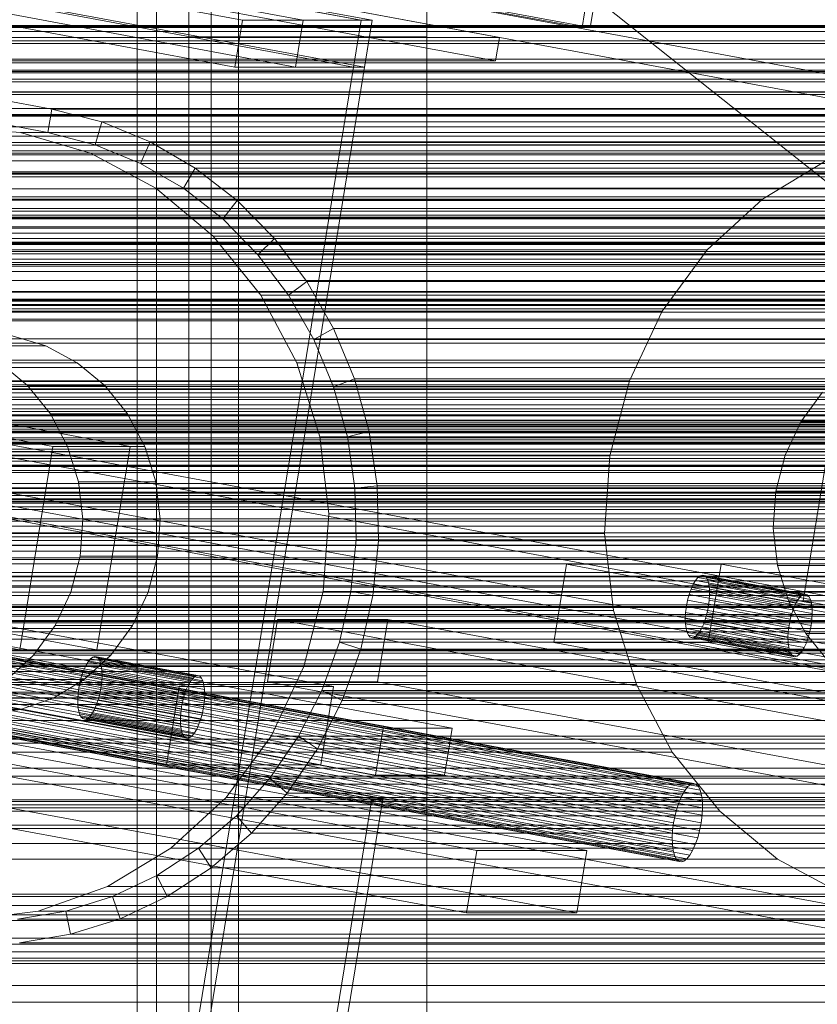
# Model space of a CAD drawing. Header units: millimetres. Extents: x -4395 to 65662, y -65530 to 6847.
# Tile 190 of 256: x -36 to 64, y -35770 to -35646. Entities that reach past the tile are written whole.
import ezdxf

# ---------------------------------------------------------------- set-up
doc = ezdxf.new("R2010")
doc.units = ezdxf.units.MM
for name, color, linetype, lineweight in [('COTAS_O', 1, 'Continuous', 0), ('frontal_briquetadora', 7, 'Continuous', 0), ('frontal_C01', 7, 'Continuous', 0), ('frontal_C02', 7, 'Continuous', 0), ('frontal_C03', 7, 'Continuous', 0), ('frontal_C04', 7, 'Continuous', 0), ('frontal_C06', 7, 'Continuous', 0), ('frontal_C07', 7, 'Continuous', 0), ('frontal_mezcladora', 7, 'Continuous', 0)]:
    doc.layers.add(name, color=color, linetype=linetype, lineweight=lineweight)
doc.dimstyles.new('R19_100', dxfattribs={"dimtxt": 250, "dimasz": 150, "dimexe": 150, "dimexo": 80, "dimgap": 100, "dimtad": 1, "dimtih": 1, "dimtoh": 1, "dimdsep": 46, "dimcen": 0.09, "dimadec": 0, "dimazin": 0, "dimtfac": 1, "dimtdec": 4, "dimtofl": 0, "dimtmove": 0, "dimatfit": 3, "dimfxl": 1, "dimtolj": 1, "dimtzin": 0, "dimarcsym": 0})

# ---------------------------------------------------------------- blocks, each defined once
blk = doc.blocks.new('DIM_R33_49')
at = {"layer": 'COTAS_O'}
for p, q in [((-1480, -35300), (-1330, -35255)), ((490, -35300), (340, -35255)), ((-1480, -36000), (-1480, -35300)), ((-1480, -35300), (490, -35300)), ((-1480, -35300), (-1330, -35345)), ((490, -35300), (340, -35345)), ((490, -36000), (490, -35300))]:
    blk.add_line(p, q, dxfattribs=at)
blk.add_text('1970 O', height=250, dxfattribs=at).set_placement((-495, -35200))
blk = doc.blocks.new('DIM_R33_51')
at = {"layer": 'COTAS_O'}
for p, q in [((-1400, -35300), (-1250, -35255)), ((1400, -35300), (1250, -35255)), ((-1400, -36000), (-1400, -35300)), ((-1400, -35300), (1400, -35300)), ((-1400, -35300), (-1250, -35345)), ((1400, -35300), (1250, -35345)), ((1400, -36000), (1400, -35300))]:
    blk.add_line(p, q, dxfattribs=at)
blk.add_text('2800 O', height=250, dxfattribs=at).set_placement((0, -35200))

msp = doc.modelspace()

# ---------------------------------------------------------------- linework, layer by layer
at = {"layer": 'frontal_briquetadora'}
msp.add_line((-720.639, -35041.307), (340, -35884.261), dxfattribs=at)
at = {"layer": 'frontal_C01'}
for p, q in [((-15, -35647.71), (-15, -35248.325)), ((15, -35248.325), (15, -35647.71)), ((-15, -35253.97), (-15, -35653.355)), ((15, -35653.355), (15, -35253.97)), ((-15, -35728.153), (-15, -35328.3)), ((15, -35328.3), (15, -35728.153)), ((-15, -35333.946), (-15, -35733.798)), ((15, -35733.798), (15, -35333.946)), ((-15, -35857.011), (-15, -35457.626)), ((15, -35457.626), (15, -35857.011)), ((-15, -35463.271), (-15, -35862.656)), ((15, -35862.656), (15, -35463.271)), ((-15, -35937.454), (-15, -35537.601)), ((15, -35537.601), (15, -35937.454)), ((-15, -35543.247), (-15, -35943.099)), ((15, -35943.099), (15, -35543.247)), ((300, -35646.29), (-300, -35646.29)), ((-300, -35646.374), (300, -35646.374)), ((15, -35647.71), (-15, -35647.71)), ((-15, -35647.71), (-15, -35653.355)), ((15, -35653.355), (15, -35647.71)), ((300, -35648.522), (-300, -35648.522)), ((450, -35653.355), (-450, -35653.355)), ((-15, -35653.355), (15, -35653.355)), ((-450, -35654.605), (450, -35654.605)), ((300, -35654.647), (-300, -35654.647)), ((300, -35657.568), (-300, -35657.568)), ((300, -35669.659), (-300, -35669.659)), ((300, -35673.107), (-300, -35673.107)), ((-300, -35673.617), (300, -35673.617)), ((-300, -35676.555), (300, -35676.555)), ((300, -35677.238), (-300, -35677.238)), ((300, -35680.858), (-300, -35680.858)), ((450, -35683.261), (-450, -35683.261)), ((-450, -35691.729), (450, -35691.729)), ((-300, -35696.049), (300, -35696.049)), ((300, -35697.488), (-300, -35697.488)), ((300, -35702.547), (-300, -35702.547)), ((300, -35704.589), (-300, -35704.589)), ((300, -35705.152), (-300, -35705.152)), ((-300, -35707.22), (300, -35707.22)), ((-300, -35712.476), (300, -35712.476)), ((300, -35713.311), (-300, -35713.311)), ((300, -35715.151), (-300, -35715.151)), ((300, -35716.814), (-300, -35716.814)), ((-300, -35719.546), (300, -35719.546)), ((350, -35722.216), (-350, -35722.216)), ((300, -35721.333), (-300, -35721.333)), ((350, -35723.545), (-350, -35723.545)), ((-300, -35722.641), (300, -35722.641)), ((-300, -35724.87), (300, -35724.87)), ((-450, -35725.33), (450, -35725.33)), ((-300, -35726.13), (300, -35726.13)), ((350, -35726.638), (-350, -35726.638)), ((-300, -35726.913), (300, -35726.913)), ((300, -35727.629), (-300, -35727.629)), ((15, -35728.153), (-15, -35728.153)), ((-15, -35728.153), (-15, -35733.798)), ((15, -35733.798), (15, -35728.153)), ((350, -35730.425), (-350, -35730.425)), ((-300, -35730.926), (300, -35730.926)), ((300, -35731.772), (-300, -35731.772)), ((450, -35733.798), (-450, -35733.798)), ((-15, -35733.798), (15, -35733.798)), ((350, -35736.14), (-350, -35736.14)), ((300, -35736.632), (-300, -35736.632)), ((350, -35741.807), (-350, -35741.807)), ((-350, -35749.274), (350, -35749.274)), ((350, -35755.959), (-350, -35755.959)), ((300, -35757.079), (-300, -35757.079)), ((300, -35762.921), (-300, -35762.921)), ((450, -35763.704), (-450, -35763.704)), ((350, -35764.041), (-350, -35764.041))]:
    msp.add_line(p, q, dxfattribs=at)
at = {"layer": 'frontal_C02'}
for p, q in [((-300, -35647.004), (300, -35647.004)), ((300, -35657.64), (-300, -35657.64)), ((300, -35661.317), (-300, -35661.317)), ((-450, -35665.314), (450, -35665.314)), ((-300, -35664.859), (300, -35664.859)), ((-300, -35664.994), (300, -35664.994)), ((300, -35668.247), (-300, -35668.247)), ((300, -35671.636), (-300, -35671.636)), ((450, -35677.236), (-450, -35677.236)), ((300, -35681.386), (-300, -35681.386)), ((300, -35686.287), (-300, -35686.287)), ((300, -35689.345), (-300, -35689.345)), ((-300, -35691.522), (300, -35691.522)), ((300, -35693.056), (-300, -35693.056)), ((300, -35694.546), (-300, -35694.546)), ((-300, -35695.987), (300, -35695.987)), ((-300, -35696.036), (300, -35696.036)), ((300, -35697.083), (-300, -35697.083)), ((450, -35698.723), (-450, -35698.723)), ((300, -35698.179), (-300, -35698.179)), ((300, -35698.876), (-300, -35698.876)), ((-300, -35699.603), (300, -35699.603)), ((300, -35699.9), (-300, -35699.9)), ((-300, -35700.81), (300, -35700.81)), ((300, -35701.629), (-300, -35701.629)), ((-300, -35706.197), (300, -35706.197)), ((-300, -35708.405), (300, -35708.405)), ((-450, -35710.645), (450, -35710.645)), ((300, -35710.168), (-300, -35710.168)), ((300, -35718.036), (-300, -35718.036)), ((300, -35719.429), (-300, -35719.429)), ((-300, -35730.229), (300, -35730.229)), ((300, -35739.779), (-300, -35739.779)), ((-300, -35740.783), (300, -35740.783)), ((300, -35743.764), (-300, -35743.764)), ((-300, -35743.984), (300, -35743.984)), ((-300, -35744.426), (300, -35744.426)), ((300, -35744.772), (-300, -35744.772)), ((-300, -35746.963), (300, -35746.963)), ((300, -35747.401), (-300, -35747.401)), ((-300, -35764.404), (300, -35764.404)), ((-250, -35767.183), (250, -35767.183)), ((300, -35769.257), (-300, -35769.257))]:
    msp.add_line(p, q, dxfattribs=at)
at = {"layer": 'frontal_C03'}
for p, q in [((-1580, -35650.969), (1620, -35650.969)), ((1620, -35654.969), (-1580, -35654.969)), ((-1580, -35726.969), (1620, -35726.969)), ((-1580, -35730.969), (1620, -35730.969))]:
    msp.add_line(p, q, dxfattribs=at)
at = {"layer": 'frontal_C04'}
for p, q in [((-225, -35646.253), (225, -35646.253)), ((225, -35646.496), (-225, -35646.496)), ((-225, -35648.209), (225, -35648.209)), ((225, -35651.879), (-225, -35651.879)), ((225, -35652.066), (-225, -35652.066)), ((-225, -35652.237), (225, -35652.237)), ((225, -35653.033), (-225, -35653.033)), ((225, -35656.709), (-225, -35656.709)), ((-225, -35657.453), (225, -35657.453)), ((-225, -35657.668), (225, -35657.668)), ((225, -35660.98), (-225, -35660.98)), ((225, -35662.05), (-225, -35662.05)), ((225, -35662.36), (-225, -35662.36)), ((-225, -35662.539), (225, -35662.539)), ((225, -35664.689), (-225, -35664.689)), ((-225, -35664.952), (225, -35664.952)), ((-225, -35666.849), (225, -35666.849)), ((225, -35667.833), (-225, -35667.833)), ((225, -35669.291), (-225, -35669.291)), ((225, -35670.148), (-225, -35670.148)), ((225, -35670.41), (-225, -35670.41)), ((225, -35670.417), (-225, -35670.417)), ((-225, -35670.477), (225, -35670.477)), ((-225, -35670.592), (225, -35670.592)), ((225, -35671.787), (-225, -35671.787)), ((225, -35672.417), (-225, -35672.417)), ((225, -35673.559), (-225, -35673.559)), ((-225, -35673.765), (225, -35673.765)), ((225, -35673.851), (-225, -35673.851)), ((-225, -35673.861), (225, -35673.861)), ((225, -35674.713), (-225, -35674.713)), ((-225, -35675), (225, -35675)), ((225, -35675.689), (-225, -35675.689)), ((225, -35676.115), (-225, -35676.115)), ((-225, -35676.366), (225, -35676.366)), ((-225, -35678.392), (225, -35678.392)), ((225, -35679.769), (-225, -35679.769)), ((-225, -35679.84), (225, -35679.84)), ((250, -35681.417), (-250, -35681.417)), ((-225, -35680.71), (225, -35680.71)), ((225, -35681), (-225, -35681)), ((225, -35681.528), (-225, -35681.528)), ((250, -35681.949), (-250, -35681.949)), ((225, -35682.37), (-225, -35682.37)), ((250, -35683.467), (-250, -35683.467)), ((250, -35685.738), (-250, -35685.738)), ((225, -35686.272), (-225, -35686.272)), ((-250, -35688.417), (250, -35688.417)), ((-225, -35688.417), (225, -35688.417)), ((250, -35691.095), (-250, -35691.095)), ((250, -35692), (-250, -35692)), ((250, -35692.533), (-250, -35692.533)), ((225, -35692.112), (-225, -35692.112)), ((250, -35693.366), (-250, -35693.366)), ((250, -35694.05), (-250, -35694.05)), ((250, -35694.884), (-250, -35694.884)), ((250, -35695.417), (-250, -35695.417)), ((250, -35696.321), (-250, -35696.321)), ((225, -35695.305), (-225, -35695.305)), ((-250, -35699), (250, -35699)), ((-225, -35699), (225, -35699)), ((225, -35701.144), (-225, -35701.144)), ((250, -35701.679), (-250, -35701.679)), ((250, -35703.95), (-250, -35703.95)), ((225, -35705.046), (-225, -35705.046)), ((250, -35705.467), (-250, -35705.467)), ((250, -35706), (-250, -35706)), ((225, -35705.888), (-225, -35705.888)), ((225, -35706.417), (-225, -35706.417)), ((225, -35711.728), (-225, -35711.728)), ((225, -35715.63), (-225, -35715.63)), ((225, -35717), (-225, -35717)), ((-350, -35725), (350, -35725)), ((350, -35729), (-350, -35729))]:
    msp.add_line(p, q, dxfattribs=at)
at = {"layer": 'frontal_C06'}
for p, q in [((-1382.276, -35406.782), (-32.276, -35656.782)), ((89.284, -35656.782), (-1260.716, -35406.782)), ((-32.758, -35659.737), (-1382.758, -35409.737)), ((-1261.198, -35409.737), (88.802, -35659.737)), ((34.543, -35646.516), (-1204.586, -35417.047)), ((-1203.545, -35417.047), (35.585, -35646.516)), ((24.128, -35647.761), (-1196.523, -35421.714)), ((-1197.005, -35424.67), (23.646, -35650.716)), ((-1173.455, -35429.803), (-8.239, -35645.583)), ((6.696, -35645.583), (-1158.52, -35429.803)), ((-9.202, -35651.495), (-1174.417, -35435.714)), ((-1159.483, -35435.714), (5.733, -35651.495)), ((-1107.455, -35440.61), (-0.598, -35645.583)), ((8.085, -35645.583), (-1098.772, -35440.61)), ((-1.561, -35651.495), (-1108.418, -35446.521)), ((-1099.735, -35446.521), (7.122, -35651.495)), ((-1469.857, -35460.817), (9.492, -35734.77)), ((18.175, -35734.77), (-1461.174, -35460.817)), ((-1332.668, -35460.817), (146.681, -35734.77)), ((155.364, -35734.77), (-1323.985, -35460.817)), ((8.53, -35740.682), (-1470.819, -35466.728)), ((-1462.137, -35466.728), (17.212, -35740.682)), ((145.719, -35740.682), (-1333.63, -35466.728)), ((-1324.947, -35466.728), (154.402, -35740.682)), ((-1471.301, -35469.684), (8.048, -35743.638)), ((9.437, -35743.638), (-1469.911, -35469.684)), ((-788.952, -35498.241), (6.696, -35645.583)), ((8.085, -35645.583), (-787.563, -35498.241)), ((72.758, -35758.263), (-1277.242, -35508.263)), ((-1277.724, -35511.218), (72.276, -35761.218)), ((-800.183, -35567.209), (152.531, -35743.638)), ((153.92, -35743.638), (-798.794, -35567.209)), ((34.543, -35646.516), (40.159, -35612.032)), ((41.201, -35612.032), (35.585, -35646.516)), ((-23.308, -35829.826), (6.696, -35645.583)), ((8.085, -35645.583), (-21.918, -35829.826)), ((-9.202, -35651.495), (-8.239, -35645.583)), ((-8.239, -35645.583), (6.696, -35645.583)), ((-1.561, -35651.495), (-0.598, -35645.583)), ((-0.598, -35645.583), (8.085, -35645.583)), ((6.696, -35645.583), (5.733, -35651.495)), ((6.696, -35645.583), (8.085, -35645.583)), ((8.085, -35645.583), (7.122, -35651.495)), ((35.585, -35646.516), (34.543, -35646.516)), ((-97.432, -35647.761), (24.128, -35647.761)), ((24.128, -35647.761), (23.646, -35650.716)), ((23.646, -35650.716), (-97.914, -35650.716)), ((5.733, -35651.495), (-9.202, -35651.495)), ((7.122, -35651.495), (-1.561, -35651.495)), ((-32.758, -35659.737), (-32.276, -35656.782)), ((-32.276, -35656.782), (89.284, -35656.782)), ((-32.276, -35656.782), (-25.958, -35658.412)), ((-45.397, -35659.015), (-36.231, -35659.737)), ((83.109, -35659.015), (-45.397, -35659.015)), ((-25.958, -35658.412), (-26.797, -35661.275)), ((95.602, -35658.412), (-25.958, -35658.412)), ((-25.958, -35658.412), (-19.892, -35660.908)), ((73.986, -35660.213), (-54.52, -35660.213)), ((-36.231, -35659.737), (-27.373, -35662.353)), ((92.275, -35659.737), (-36.231, -35659.737)), ((88.802, -35659.737), (-32.758, -35659.737)), ((-26.797, -35661.275), (-32.758, -35659.737)), ((-26.797, -35661.275), (94.763, -35661.275)), ((-21.075, -35663.63), (-26.797, -35661.275)), ((-19.892, -35660.908), (-21.075, -35663.63)), ((101.668, -35660.908), (-19.892, -35660.908)), ((-19.892, -35660.908), (-14.185, -35664.227)), ((-27.373, -35662.353), (-19.163, -35666.761)), ((101.134, -35662.353), (-27.373, -35662.353)), ((65.258, -35663.287), (-63.248, -35663.287)), ((-21.075, -35663.63), (100.485, -35663.63)), ((-15.69, -35666.761), (-21.075, -35663.63)), ((-14.185, -35664.227), (-15.69, -35666.761)), ((107.375, -35664.227), (-14.185, -35664.227)), ((-14.185, -35664.227), (-8.932, -35668.312)), ((65.258, -35663.287), (57.26, -35668.117)), ((-19.163, -35666.761), (-11.918, -35672.792)), ((109.343, -35666.761), (-19.163, -35666.761)), ((-15.69, -35666.761), (105.87, -35666.761)), ((-10.734, -35670.615), (-15.69, -35666.761)), ((57.26, -35668.117), (-71.246, -35668.117)), ((-8.932, -35668.312), (-10.734, -35670.615)), ((112.628, -35668.312), (-8.932, -35668.312)), ((-8.932, -35668.312), (-4.224, -35673.093)), ((57.26, -35668.117), (50.299, -35674.518)), ((-10.734, -35670.615), (110.826, -35670.615)), ((-6.293, -35675.125), (-10.734, -35670.615)), ((-11.918, -35672.792), (-5.915, -35680.215)), ((116.589, -35672.792), (-11.918, -35672.792)), ((-4.224, -35673.093), (-6.293, -35675.125)), ((117.336, -35673.093), (-4.224, -35673.093)), ((-4.224, -35673.093), (-0.142, -35678.488)), ((50.299, -35674.518), (-78.207, -35674.518)), ((-6.293, -35675.125), (115.267, -35675.125)), ((-2.442, -35680.215), (-6.293, -35675.125)), ((50.299, -35674.518), (44.644, -35682.244)), ((-0.142, -35678.488), (-2.442, -35680.215)), ((121.418, -35678.488), (-0.142, -35678.488)), ((-0.142, -35678.488), (3.245, -35684.406)), ((-5.915, -35680.215), (-1.386, -35688.744)), ((122.591, -35680.215), (-5.915, -35680.215)), ((-2.442, -35680.215), (119.118, -35680.215)), ((0.753, -35685.798), (-2.442, -35680.215)), ((44.644, -35682.244), (-83.863, -35682.244)), ((44.644, -35682.244), (40.51, -35690.999)), ((-33.025, -35686.609), (-37.277, -35685.354)), ((3.245, -35684.406), (0.753, -35685.798)), ((124.805, -35684.406), (3.245, -35684.406)), ((3.245, -35684.406), (5.879, -35690.744)), ((0.753, -35685.798), (122.313, -35685.798)), ((3.238, -35691.777), (0.753, -35685.798)), ((-33.025, -35686.609), (-42.749, -35686.609)), ((-29.084, -35688.725), (-33.025, -35686.609)), ((-38.809, -35688.725), (-35.331, -35691.62)), ((-29.084, -35688.725), (-38.809, -35688.725)), ((-25.606, -35691.62), (-29.084, -35688.725)), ((-1.386, -35688.744), (1.496, -35698.052)), ((127.121, -35688.744), (-1.386, -35688.744)), ((40.51, -35690.999), (-87.996, -35690.999)), ((5.879, -35690.744), (3.238, -35691.777)), ((127.439, -35690.744), (5.879, -35690.744)), ((5.879, -35690.744), (7.715, -35697.395)), ((40.51, -35690.999), (38.057, -35700.445)), ((-35.331, -35691.62), (-32.45, -35695.183)), ((-25.606, -35691.62), (-35.331, -35691.62)), ((-22.725, -35695.183), (-25.606, -35691.62)), ((3.238, -35691.777), (124.798, -35691.777)), ((4.97, -35698.052), (3.238, -35691.777)), ((62.115, -35696.157), (64.83, -35692.449)), ((-65.397, -35693.112), (-32.136, -35699.271)), ((-22.411, -35699.271), (-55.672, -35693.112)), ((62.411, -35718.729), (66.583, -35693.112)), ((-32.45, -35695.183), (-30.276, -35699.277)), ((-22.725, -35695.183), (-32.45, -35695.183)), ((-20.551, -35699.277), (-22.725, -35695.183)), ((103.069, -35696.504), (-63.642, -35696.504)), ((60.131, -35700.359), (62.115, -35696.157)), ((71.84, -35696.157), (62.115, -35696.157)), ((98.607, -35697.572), (-68.104, -35697.572)), ((100.789, -35696.803), (-65.922, -35696.803)), ((105.361, -35696.684), (-61.35, -35696.684)), ((107.576, -35697.338), (-59.135, -35697.338)), ((7.715, -35697.395), (4.97, -35698.052)), ((129.275, -35697.395), (7.715, -35697.395)), ((7.715, -35697.395), (8.72, -35704.244)), ((96.607, -35698.779), (-70.104, -35698.779)), ((109.628, -35698.44), (-57.083, -35698.44)), ((1.496, -35698.052), (2.62, -35707.78)), ((130.003, -35698.052), (1.496, -35698.052)), ((4.97, -35698.052), (126.53, -35698.052)), ((5.918, -35704.513), (4.97, -35698.052)), ((111.439, -35699.948), (-55.272, -35699.948)), ((-36.307, -35724.888), (-32.136, -35699.271)), ((-32.136, -35699.271), (-22.411, -35699.271)), ((-30.276, -35699.277), (-28.892, -35703.745)), ((-20.551, -35699.277), (-30.276, -35699.277)), ((-22.411, -35699.271), (-26.583, -35724.888)), ((-19.168, -35703.745), (-20.551, -35699.277)), ((-90.449, -35700.445), (38.057, -35700.445)), ((94.867, -35700.38), (-71.844, -35700.38)), ((38.057, -35700.445), (37.38, -35710.22)), ((58.953, -35704.894), (60.131, -35700.359)), ((69.855, -35700.359), (60.131, -35700.359)), ((93.453, -35702.311), (-73.258, -35702.311)), ((112.94, -35701.804), (-53.771, -35701.804)), ((114.072, -35703.936), (-52.639, -35703.936)), ((-28.892, -35703.745), (-28.353, -35708.414)), ((-19.168, -35703.745), (-28.892, -35703.745)), ((-18.628, -35708.414), (-19.168, -35703.745)), ((92.42, -35704.5), (-74.291, -35704.5)), ((8.72, -35704.244), (5.918, -35704.513)), ((5.918, -35704.513), (127.478, -35704.513)), ((6.068, -35711.052), (5.918, -35704.513)), ((130.28, -35704.244), (8.72, -35704.244)), ((8.72, -35704.244), (8.879, -35711.175)), ((58.628, -35709.586), (58.953, -35704.894)), ((58.953, -35704.894), (68.678, -35704.894)), ((114.793, -35706.263), (-51.918, -35706.263)), ((-74.904, -35706.861), (91.806, -35706.861)), ((115.074, -35708.695), (-51.637, -35708.695)), ((-28.353, -35708.414), (-28.678, -35713.106)), ((-18.628, -35708.414), (-28.353, -35708.414)), ((-18.953, -35713.106), (-18.628, -35708.414)), ((2.62, -35707.78), (1.943, -35717.555)), ((131.127, -35707.78), (2.62, -35707.78)), ((91.637, -35709.305), (-75.074, -35709.305)), ((59.168, -35714.255), (58.628, -35709.586)), ((68.353, -35709.586), (58.628, -35709.586)), ((37.38, -35710.22), (-91.127, -35710.22)), ((114.904, -35711.139), (-51.806, -35711.139)), ((5.416, -35717.555), (6.068, -35711.052)), ((8.879, -35711.175), (6.068, -35711.052)), ((6.068, -35711.052), (127.628, -35711.052)), ((8.879, -35711.175), (8.188, -35718.068)), ((130.439, -35711.175), (8.879, -35711.175)), ((37.38, -35710.22), (38.504, -35719.948)), ((91.918, -35711.737), (-74.793, -35711.737)), ((114.291, -35713.5), (-52.42, -35713.5)), ((-28.678, -35713.106), (-29.855, -35717.641)), ((-18.953, -35713.106), (-28.678, -35713.106)), ((-20.131, -35717.641), (-18.953, -35713.106)), ((-99.377, -35714.109), (-16.224, -35729.508)), ((3.226, -35729.508), (-79.927, -35714.109)), ((92.639, -35714.064), (-74.072, -35714.064)), ((30.998, -35723.962), (32.603, -35714.109)), ((52.052, -35714.109), (32.603, -35714.109)), ((32.603, -35714.109), (115.756, -35729.508)), ((50.448, -35723.962), (52.052, -35714.109)), ((135.205, -35729.508), (52.052, -35714.109)), ((60.551, -35718.723), (59.168, -35714.255)), ((68.892, -35714.255), (59.168, -35714.255)), ((93.771, -35716.196), (-72.94, -35716.196)), ((113.258, -35715.689), (-53.453, -35715.689)), ((48.549, -35716.632), (48.839, -35716.142)), ((48.839, -35716.142), (49.138, -35715.778)), ((61.774, -35718.537), (48.839, -35716.142)), ((49.138, -35715.778), (49.435, -35715.553)), ((62.073, -35718.173), (49.138, -35715.778)), ((49.435, -35715.553), (49.719, -35715.478)), ((62.37, -35717.949), (49.435, -35715.553)), ((49.719, -35715.478), (49.978, -35715.553)), ((62.654, -35717.873), (49.719, -35715.478)), ((49.978, -35715.553), (50.202, -35715.778)), ((62.912, -35717.949), (49.978, -35715.553)), ((50.202, -35715.778), (50.383, -35716.142)), ((63.137, -35718.173), (50.202, -35715.778)), ((50.383, -35716.142), (50.513, -35716.632)), ((63.317, -35718.537), (50.383, -35716.142)), ((1.943, -35717.555), (-0.51, -35727.001)), ((130.449, -35717.555), (1.943, -35717.555)), ((3.974, -35723.912), (5.416, -35717.555)), ((8.188, -35718.068), (5.416, -35717.555)), ((5.416, -35717.555), (126.976, -35717.555)), ((48.039, -35717.911), (48.279, -35717.229)), ((48.279, -35717.229), (48.549, -35716.632)), ((61.213, -35719.625), (48.279, -35717.229)), ((61.483, -35719.027), (48.549, -35716.632)), ((50.513, -35716.632), (50.589, -35717.229)), ((63.448, -35719.027), (50.513, -35716.632)), ((50.589, -35717.229), (50.606, -35717.911)), ((63.524, -35719.625), (50.589, -35717.229)), ((95.272, -35718.052), (-71.439, -35718.052)), ((-36.307, -35724.888), (-69.568, -35718.729)), ((-59.844, -35718.729), (-26.583, -35724.888)), ((111.844, -35717.62), (-54.867, -35717.62)), ((-29.855, -35717.641), (-31.84, -35721.843)), ((-20.131, -35717.641), (-29.855, -35717.641)), ((-22.115, -35721.843), (-20.131, -35717.641)), ((8.188, -35718.068), (6.659, -35724.806)), ((129.748, -35718.068), (8.188, -35718.068)), ((47.688, -35719.419), (47.84, -35718.65)), ((47.84, -35718.65), (48.039, -35717.911)), ((60.775, -35721.045), (47.84, -35718.65)), ((60.974, -35720.306), (48.039, -35717.911)), ((50.565, -35718.65), (50.466, -35719.419)), ((50.606, -35717.911), (50.565, -35718.65)), ((63.5, -35721.045), (50.565, -35718.65)), ((63.541, -35720.306), (50.606, -35717.911)), ((62.725, -35722.817), (60.551, -35718.723)), ((70.276, -35718.723), (60.551, -35718.723)), ((61.774, -35718.537), (61.483, -35719.027)), ((62.073, -35718.173), (61.774, -35718.537)), ((62.37, -35717.949), (62.073, -35718.173)), ((62.654, -35717.873), (62.37, -35717.949)), ((95.672, -35724.888), (62.411, -35718.729)), ((62.411, -35718.729), (72.136, -35718.729)), ((62.912, -35717.949), (62.654, -35717.873)), ((63.137, -35718.173), (62.912, -35717.949)), ((63.317, -35718.537), (63.137, -35718.173)), ((63.448, -35719.027), (63.317, -35718.537)), ((38.504, -35719.948), (-90.003, -35719.948)), ((97.083, -35719.56), (-69.628, -35719.56)), ((110.104, -35719.221), (-56.607, -35719.221)), ((38.504, -35719.948), (41.386, -35729.256)), ((47.589, -35720.188), (47.688, -35719.419)), ((47.688, -35719.419), (60.623, -35721.814)), ((50.466, -35719.419), (50.314, -35720.188)), ((63.401, -35721.814), (50.466, -35719.419)), ((61.213, -35719.625), (60.974, -35720.306)), ((61.483, -35719.027), (61.213, -35719.625)), ((63.524, -35719.625), (63.448, -35719.027)), ((63.541, -35720.306), (63.524, -35719.625)), ((-135.801, -35721.059), (21.265, -35750.145)), ((35.158, -35750.145), (-121.909, -35721.059)), ((99.135, -35720.662), (-67.576, -35720.662)), ((101.35, -35721.316), (-65.361, -35721.316)), ((48.261, -35741.839), (-62.609, -35721.307)), ((48.615, -35741.744), (-62.255, -35721.212)), ((48.939, -35741.839), (-61.932, -35721.307)), ((105.922, -35721.197), (-60.789, -35721.197)), ((108.104, -35720.428), (-58.607, -35720.428)), ((-5.105, -35728.941), (-3.822, -35721.059)), ((10.071, -35721.059), (-3.822, -35721.059)), ((-3.822, -35721.059), (153.245, -35750.145)), ((8.787, -35728.941), (10.071, -35721.059)), ((167.137, -35750.145), (10.071, -35721.059)), ((47.548, -35720.927), (47.589, -35720.188)), ((47.565, -35721.608), (47.548, -35720.927)), ((60.483, -35723.322), (47.548, -35720.927)), ((60.524, -35722.583), (47.589, -35720.188)), ((50.115, -35720.927), (49.876, -35721.608)), ((50.314, -35720.188), (50.115, -35720.927)), ((63.05, -35723.322), (50.115, -35720.927)), ((63.249, -35722.583), (50.314, -35720.188)), ((60.775, -35721.045), (60.623, -35721.814)), ((60.974, -35720.306), (60.775, -35721.045)), ((63.401, -35721.814), (63.5, -35721.045)), ((63.5, -35721.045), (63.541, -35720.306)), ((47.515, -35742.574), (-63.355, -35722.043)), ((103.642, -35721.496), (-63.069, -35721.496)), ((47.89, -35742.119), (-62.981, -35721.587)), ((49.219, -35742.119), (-61.652, -35721.587)), ((49.445, -35742.574), (-61.426, -35722.043)), ((-31.84, -35721.843), (-34.554, -35725.551)), ((-22.115, -35721.843), (-31.84, -35721.843)), ((-24.83, -35725.551), (-22.115, -35721.843)), ((47.641, -35722.205), (47.565, -35721.608)), ((60.5, -35724.004), (47.565, -35721.608)), ((47.772, -35722.696), (47.641, -35722.205)), ((60.576, -35724.601), (47.641, -35722.205)), ((49.606, -35722.205), (49.315, -35722.696)), ((49.876, -35721.608), (49.606, -35722.205)), ((62.541, -35724.601), (49.606, -35722.205)), ((62.811, -35724.004), (49.876, -35721.608)), ((60.623, -35721.814), (60.524, -35722.583)), ((63.249, -35722.583), (63.401, -35721.814)), ((46.815, -35743.933), (-64.056, -35723.402)), ((47.152, -35743.187), (-63.718, -35722.655)), ((49.608, -35743.187), (-61.262, -35722.655)), ((49.703, -35743.933), (-61.168, -35723.402)), ((47.953, -35723.06), (47.772, -35722.696)), ((60.707, -35725.091), (47.772, -35722.696)), ((48.177, -35723.284), (47.953, -35723.06)), ((60.887, -35725.455), (47.953, -35723.06)), ((48.435, -35723.36), (48.177, -35723.284)), ((61.111, -35725.679), (48.177, -35723.284)), ((48.719, -35723.284), (48.435, -35723.36)), ((61.37, -35725.755), (48.435, -35723.36)), ((49.016, -35723.06), (48.719, -35723.284)), ((61.654, -35725.679), (48.719, -35723.284)), ((49.315, -35722.696), (49.016, -35723.06)), ((61.951, -35725.455), (49.016, -35723.06)), ((62.25, -35725.091), (49.315, -35722.696)), ((60.524, -35722.583), (60.483, -35723.322)), ((60.483, -35723.322), (60.5, -35724.004)), ((65.606, -35726.38), (62.725, -35722.817)), ((72.45, -35722.817), (62.725, -35722.817)), ((62.811, -35724.004), (63.05, -35723.322)), ((63.05, -35723.322), (63.249, -35722.583)), ((-17.828, -35739.36), (-100.981, -35723.962)), ((-81.532, -35723.962), (1.621, -35739.36)), ((46.516, -35744.785), (-64.355, -35724.253)), ((49.724, -35744.785), (-61.146, -35724.253)), ((-26.583, -35724.888), (-36.307, -35724.888)), ((1.766, -35730.013), (3.974, -35723.912)), ((6.659, -35724.806), (3.974, -35723.912)), ((3.974, -35723.912), (125.534, -35723.912)), ((6.659, -35724.806), (4.318, -35731.274)), ((128.219, -35724.806), (6.659, -35724.806)), ((114.151, -35739.36), (30.998, -35723.962)), ((30.998, -35723.962), (50.448, -35723.962)), ((50.448, -35723.962), (133.601, -35739.36)), ((60.5, -35724.004), (60.576, -35724.601)), ((60.576, -35724.601), (60.707, -35725.091)), ((62.25, -35725.091), (62.541, -35724.601)), ((62.541, -35724.601), (62.811, -35724.004)), ((-64.794, -35726.139), (46.076, -35746.67)), ((46.266, -35745.709), (-64.604, -35725.178)), ((49.55, -35746.67), (-61.321, -35726.139)), ((49.673, -35745.709), (-61.198, -35725.178)), ((-34.554, -35725.551), (-37.896, -35728.624)), ((-24.83, -35725.551), (-34.554, -35725.551)), ((-28.171, -35728.624), (-24.83, -35725.551)), ((-27.705, -35726.408), (-27.406, -35726.044)), ((-27.406, -35726.044), (-27.109, -35725.819)), ((-14.471, -35728.439), (-27.406, -35726.044)), ((-27.109, -35725.819), (-26.825, -35725.744)), ((-14.174, -35728.215), (-27.109, -35725.819)), ((-26.825, -35725.744), (-26.567, -35725.819)), ((-13.89, -35728.139), (-26.825, -35725.744)), ((-26.567, -35725.819), (-26.343, -35726.044)), ((-13.632, -35728.215), (-26.567, -35725.819)), ((-26.343, -35726.044), (-26.162, -35726.408)), ((-13.408, -35728.439), (-26.343, -35726.044)), ((60.707, -35725.091), (60.887, -35725.455)), ((60.887, -35725.455), (61.111, -35725.679)), ((61.111, -35725.679), (61.37, -35725.755)), ((61.37, -35725.755), (61.654, -35725.679)), ((61.654, -35725.679), (61.951, -35725.455)), ((61.951, -35725.455), (62.25, -35725.091)), ((45.953, -35747.631), (-64.917, -35727.1)), ((49.36, -35747.631), (-61.511, -35727.1)), ((-28.505, -35728.176), (-28.266, -35727.495)), ((-28.266, -35727.495), (-27.996, -35726.898)), ((-15.331, -35729.89), (-28.266, -35727.495)), ((-27.996, -35726.898), (-27.705, -35726.408)), ((-15.061, -35729.293), (-27.996, -35726.898)), ((-14.77, -35728.803), (-27.705, -35726.408)), ((-26.162, -35726.408), (-26.031, -35726.898)), ((-13.227, -35728.803), (-26.162, -35726.408)), ((-26.031, -35726.898), (-25.955, -35727.495)), ((-13.096, -35729.293), (-26.031, -35726.898)), ((-25.955, -35727.495), (-25.938, -35728.176)), ((-13.021, -35729.89), (-25.955, -35727.495)), ((-0.51, -35727.001), (-4.644, -35735.756)), ((127.996, -35727.001), (-0.51, -35727.001)), ((45.902, -35748.555), (-64.969, -35728.024)), ((49.11, -35748.555), (-61.76, -35728.024)), ((-28.171, -35728.624), (-37.896, -35728.624)), ((-32.01, -35730.942), (-28.171, -35728.624)), ((-28.704, -35728.916), (-28.505, -35728.176)), ((-15.57, -35730.572), (-28.505, -35728.176)), ((-25.938, -35728.176), (-25.979, -35728.916)), ((-13.003, -35730.572), (-25.938, -35728.176)), ((-14.471, -35728.439), (-14.77, -35728.803)), ((-14.174, -35728.215), (-14.471, -35728.439)), ((-13.89, -35728.139), (-14.174, -35728.215)), ((-13.632, -35728.215), (-13.89, -35728.139)), ((-13.408, -35728.439), (-13.632, -35728.215)), ((-13.227, -35728.803), (-13.408, -35728.439)), ((19.982, -35758.027), (-137.085, -35728.941)), ((-123.192, -35728.941), (33.874, -35758.027)), ((41.386, -35729.256), (-87.121, -35729.256)), ((45.923, -35749.407), (-64.947, -35728.876)), ((46.018, -35750.154), (-64.853, -35729.622)), ((48.474, -35750.154), (-62.397, -35729.622)), ((48.811, -35749.407), (-62.059, -35728.876)), ((-28.955, -35730.453), (-28.856, -35729.685)), ((-28.856, -35729.685), (-28.704, -35728.916)), ((-28.856, -35729.685), (-15.921, -35732.08)), ((-15.77, -35731.311), (-28.704, -35728.916)), ((-26.078, -35729.685), (-26.23, -35730.453)), ((-25.979, -35728.916), (-26.078, -35729.685)), ((-13.143, -35732.08), (-26.078, -35729.685)), ((-13.044, -35731.311), (-25.979, -35728.916)), ((-17.828, -35739.36), (-16.224, -35729.508)), ((-16.224, -35729.508), (3.226, -35729.508)), ((-15.331, -35729.89), (-15.57, -35730.572)), ((-15.061, -35729.293), (-15.331, -35729.89)), ((-14.77, -35728.803), (-15.061, -35729.293)), ((-13.096, -35729.293), (-13.227, -35728.803)), ((-13.021, -35729.89), (-13.096, -35729.293)), ((-13.003, -35730.572), (-13.021, -35729.89)), ((151.961, -35758.027), (-5.105, -35728.941)), ((-5.105, -35728.941), (8.787, -35728.941)), ((3.226, -35729.508), (1.621, -35739.36)), ((8.787, -35728.941), (165.854, -35758.027)), ((41.386, -35729.256), (45.915, -35737.785)), ((46.181, -35750.766), (-64.689, -35730.235)), ((46.407, -35751.221), (-64.463, -35730.69)), ((46.687, -35751.502), (-64.183, -35730.97)), ((47.011, -35751.596), (-63.86, -35731.065)), ((47.365, -35751.502), (-63.505, -35730.97)), ((47.736, -35751.221), (-63.134, -35730.69)), ((48.111, -35750.766), (-62.76, -35730.235)), ((-32.01, -35730.942), (-41.735, -35730.942)), ((-36.199, -35732.418), (-32.01, -35730.942)), ((-28.996, -35731.193), (-28.955, -35730.453)), ((-28.979, -35731.874), (-28.996, -35731.193)), ((-16.061, -35733.588), (-28.996, -35731.193)), ((-16.02, -35732.849), (-28.955, -35730.453)), ((-26.429, -35731.193), (-26.669, -35731.874)), ((-26.23, -35730.453), (-26.429, -35731.193)), ((-13.494, -35733.588), (-26.429, -35731.193)), ((-13.295, -35732.849), (-26.23, -35730.453)), ((-15.57, -35730.572), (-15.77, -35731.311)), ((-13.044, -35731.311), (-13.003, -35730.572)), ((-1.17, -35735.756), (1.766, -35730.013)), ((4.318, -35731.274), (1.766, -35730.013)), ((1.766, -35730.013), (123.326, -35730.013)), ((-36.199, -35732.418), (-45.924, -35732.418)), ((-40.578, -35732.993), (-36.199, -35732.418)), ((-28.903, -35732.471), (-28.979, -35731.874)), ((-16.044, -35734.269), (-28.979, -35731.874)), ((-28.773, -35732.961), (-28.903, -35732.471)), ((-15.968, -35734.867), (-28.903, -35732.471)), ((-26.939, -35732.471), (-27.229, -35732.961)), ((-26.669, -35731.874), (-26.939, -35732.471)), ((-14.004, -35734.867), (-26.939, -35732.471)), ((-13.734, -35734.269), (-26.669, -35731.874)), ((-15.921, -35732.08), (-16.02, -35732.849)), ((-15.77, -35731.311), (-15.921, -35732.08)), ((-13.295, -35732.849), (-13.143, -35732.08)), ((-13.143, -35732.08), (-13.044, -35731.311)), ((4.318, -35731.274), (1.206, -35737.361)), ((125.878, -35731.274), (4.318, -35731.274)), ((-28.592, -35733.326), (-28.773, -35732.961)), ((-15.838, -35735.357), (-28.773, -35732.961)), ((-28.368, -35733.55), (-28.592, -35733.326)), ((-15.657, -35735.721), (-28.592, -35733.326)), ((-28.109, -35733.626), (-28.368, -35733.55)), ((-15.433, -35735.945), (-28.368, -35733.55)), ((-27.826, -35733.55), (-28.109, -35733.626)), ((-15.174, -35736.021), (-28.109, -35733.626)), ((-27.528, -35733.326), (-27.826, -35733.55)), ((-14.891, -35735.945), (-27.826, -35733.55)), ((-27.229, -35732.961), (-27.528, -35733.326)), ((-14.594, -35735.721), (-27.528, -35733.326)), ((-14.294, -35735.357), (-27.229, -35732.961)), ((-16.02, -35732.849), (-16.061, -35733.588)), ((-16.061, -35733.588), (-16.044, -35734.269)), ((-13.734, -35734.269), (-13.494, -35733.588)), ((-13.494, -35733.588), (-13.295, -35732.849)), ((-16.044, -35734.269), (-15.968, -35734.867)), ((-15.968, -35734.867), (-15.838, -35735.357)), ((-14.294, -35735.357), (-14.004, -35734.867)), ((-14.004, -35734.867), (-13.734, -35734.269)), ((8.53, -35740.682), (9.492, -35734.77)), ((9.492, -35734.77), (18.175, -35734.77)), ((18.175, -35734.77), (17.212, -35740.682)), ((-15.838, -35735.357), (-15.657, -35735.721)), ((-15.657, -35735.721), (-15.433, -35735.945)), ((-15.433, -35735.945), (-15.174, -35736.021)), ((-15.174, -35736.021), (-14.891, -35735.945)), ((-14.891, -35735.945), (-14.594, -35735.721)), ((-14.594, -35735.721), (-14.294, -35735.357)), ((-4.644, -35735.756), (-10.299, -35743.482)), ((-4.784, -35741.04), (-1.17, -35735.756)), ((123.863, -35735.756), (-4.644, -35735.756)), ((1.206, -35737.361), (-1.17, -35735.756)), ((-1.17, -35735.756), (120.39, -35735.756)), ((1.206, -35737.361), (-2.624, -35742.962)), ((122.766, -35737.361), (1.206, -35737.361)), ((45.915, -35737.785), (-82.591, -35737.785)), ((45.915, -35737.785), (51.918, -35745.208)), ((1.621, -35739.36), (-17.828, -35739.36)), ((-9.014, -35745.776), (-4.784, -35741.04)), ((-2.624, -35742.962), (-4.784, -35741.04)), ((-4.784, -35741.04), (116.776, -35741.04)), ((17.212, -35740.682), (8.53, -35740.682)), ((47.89, -35742.119), (47.515, -35742.574)), ((48.261, -35741.839), (47.89, -35742.119)), ((48.615, -35741.744), (48.261, -35741.839)), ((48.939, -35741.839), (48.615, -35741.744)), ((49.219, -35742.119), (48.939, -35741.839)), ((49.445, -35742.574), (49.219, -35742.119)), ((-10.299, -35743.482), (-17.26, -35749.883)), ((-10.724, -35858.912), (8.048, -35743.638)), ((118.207, -35743.482), (-10.299, -35743.482)), ((9.437, -35743.638), (-9.335, -35858.912)), ((-2.624, -35742.962), (-7.108, -35747.983)), ((118.936, -35742.962), (-2.624, -35742.962)), ((8.048, -35743.638), (9.437, -35743.638)), ((47.152, -35743.187), (46.815, -35743.933)), ((47.515, -35742.574), (47.152, -35743.187)), ((49.608, -35743.187), (49.445, -35742.574)), ((49.703, -35743.933), (49.608, -35743.187)), ((46.516, -35744.785), (46.266, -35745.709)), ((46.815, -35743.933), (46.516, -35744.785)), ((49.673, -35745.709), (49.724, -35744.785)), ((49.724, -35744.785), (49.703, -35743.933)), ((51.918, -35745.208), (-76.589, -35745.208)), ((-13.787, -35749.883), (-9.014, -35745.776)), ((-7.108, -35747.983), (-9.014, -35745.776)), ((-9.014, -35745.776), (112.546, -35745.776)), ((46.266, -35745.709), (46.076, -35746.67)), ((49.55, -35746.67), (49.673, -35745.709)), ((51.918, -35745.208), (59.163, -35751.239)), ((46.076, -35746.67), (45.953, -35747.631)), ((49.36, -35747.631), (49.55, -35746.67)), ((-7.108, -35747.983), (-12.168, -35752.336)), ((114.452, -35747.983), (-7.108, -35747.983)), ((45.953, -35747.631), (45.902, -35748.555)), ((45.902, -35748.555), (45.923, -35749.407)), ((48.811, -35749.407), (49.11, -35748.555)), ((49.11, -35748.555), (49.36, -35747.631)), ((45.923, -35749.407), (46.018, -35750.154)), ((48.474, -35750.154), (48.811, -35749.407)), ((-17.26, -35749.883), (-25.258, -35754.713)), ((-19.022, -35753.291), (-13.787, -35749.883)), ((111.246, -35749.883), (-17.26, -35749.883)), ((-12.168, -35752.336), (-13.787, -35749.883)), ((-13.787, -35749.883), (107.773, -35749.883)), ((19.982, -35758.027), (21.265, -35750.145)), ((21.265, -35750.145), (35.158, -35750.145)), ((35.158, -35750.145), (33.874, -35758.027)), ((46.018, -35750.154), (46.181, -35750.766)), ((46.181, -35750.766), (46.407, -35751.221)), ((47.736, -35751.221), (48.111, -35750.766)), ((48.111, -35750.766), (48.474, -35750.154)), ((59.163, -35751.239), (-69.343, -35751.239)), ((46.407, -35751.221), (46.687, -35751.502)), ((46.687, -35751.502), (47.011, -35751.596)), ((47.011, -35751.596), (47.365, -35751.502)), ((47.365, -35751.502), (47.736, -35751.221)), ((59.163, -35751.239), (67.373, -35755.647)), ((-24.629, -35755.94), (-19.022, -35753.291)), ((-17.717, -35755.948), (-19.022, -35753.291)), ((-19.022, -35753.291), (102.538, -35753.291)), ((-12.168, -35752.336), (-17.717, -35755.948)), ((109.393, -35752.336), (-12.168, -35752.336)), ((-25.258, -35754.713), (-33.986, -35757.787)), ((103.248, -35754.713), (-25.258, -35754.713)), ((67.373, -35755.647), (-61.134, -35755.647)), ((-30.513, -35757.787), (-24.629, -35755.94)), ((-23.66, -35758.757), (-24.629, -35755.94)), ((-24.629, -35755.94), (96.931, -35755.94)), ((-17.717, -35755.948), (-23.66, -35758.757)), ((103.843, -35755.948), (-17.717, -35755.948)), ((76.231, -35758.263), (-52.275, -35758.263)), ((-48.802, -35758.263), (72.758, -35758.263)), ((-33.986, -35757.787), (-43.109, -35758.985)), ((-36.573, -35758.798), (-30.513, -35757.787)), ((94.52, -35757.787), (-33.986, -35757.787)), ((-29.897, -35760.714), (-30.513, -35757.787)), ((-30.513, -35757.787), (91.047, -35757.787)), ((33.874, -35758.027), (19.982, -35758.027)), ((85.397, -35758.985), (-43.109, -35758.985)), ((-42.704, -35758.958), (78.856, -35758.958)), ((-36.573, -35758.798), (84.988, -35758.798)), ((-23.66, -35758.757), (-29.897, -35760.714)), ((97.9, -35758.757), (-23.66, -35758.757)), ((-29.897, -35760.714), (-36.32, -35761.786)), ((91.663, -35760.714), (-29.897, -35760.714)), ((72.276, -35761.218), (-49.284, -35761.218)), ((78.741, -35761.955), (-42.819, -35761.955)), ((85.24, -35761.786), (-36.32, -35761.786))]:
    msp.add_line(p, q, dxfattribs=at)
at = {"layer": 'frontal_C07'}
for p, q in [((-21.531, -35988), (-21.531, -34013.117)), ((-19.094, -34013.117), (-19.094, -35988)), ((-12.206, -34013.117), (-12.206, -35988)), ((-8.733, -35988), (-8.733, -34013.117))]:
    msp.add_line(p, q, dxfattribs=at)
at = {"layer": 'frontal_mezcladora'}
msp.add_line((-750, -35650.5), (750, -35650.5), dxfattribs=at)

# ---------------------------------------------------------------- dimensions: what is measured, and where the dimension line sits
at = {"layer": 'COTAS_O'}
for p1, p2, picture, middle in [((-1480, -36000), (490, -36000), 'DIM_R33_49', (-495, -35300)), ((-1400, -36000), (1400, -36000), 'DIM_R33_51', (0, -35300))]:
    dim = msp.add_aligned_dim(p1=p1, p2=p2, distance=700, text='<> O', dimstyle='R19_100', dxfattribs=at)
    dim.commit()
    dim.dimension.update_dxf_attribs({"geometry": picture, "text_midpoint": middle})

doc.saveas('drawing.dxf')
